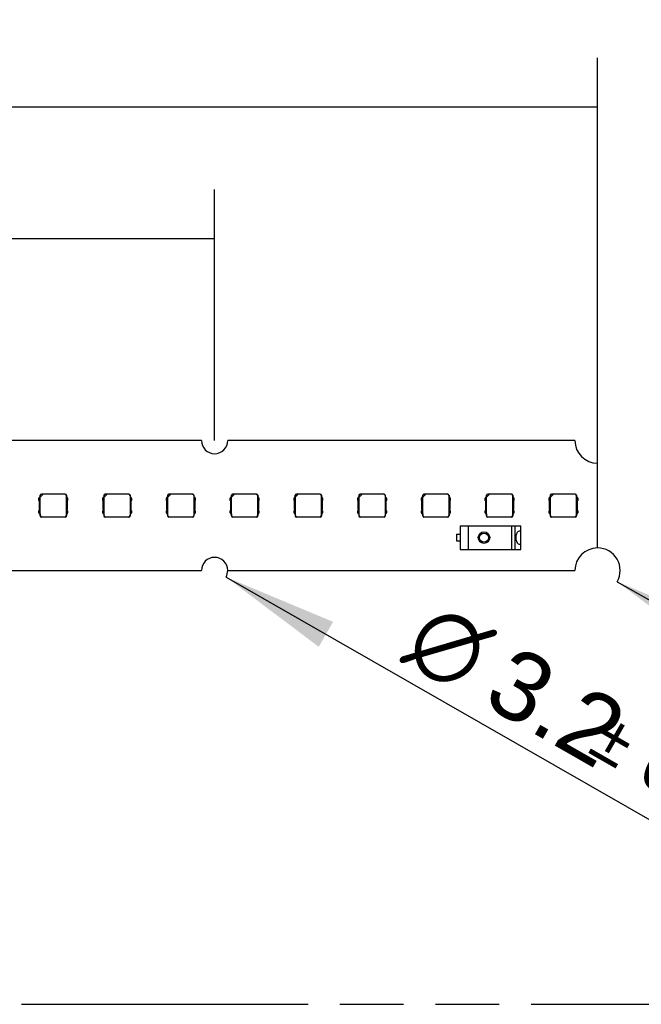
# Model space of a CAD drawing. Header units: millimetres. Extents: x 0 to 210, y 0 to 297.
# Tile 5 of 14: x 112 to 131, y 133 to 163. Entities that reach past the tile are written whole.
import ezdxf
from ezdxf.enums import TextEntityAlignment as Align

# ---------------------------------------------------------------- set-up
doc = ezdxf.new("R2010")
doc.units = ezdxf.units.MM
doc.header["$LTSCALE"] = 19.36
doc.linetypes.add('PHANTOM', pattern=[0.8, 0.45, -0.05, 0.1, -0.05, 0.1, -0.05])
doc.layers.get('0').update_dxf_attribs({"linetype": 'CONTINUOUS'})
doc.layers.add('DEFAULT_3', color=7, linetype='PHANTOM')
doc.layers.add('Z_DIM_2D', color=7, linetype='CONTINUOUS')
doc.styles.add('TEXTSTYLE_3', font='helveticaneueltw1g-ltcn.otf')
doc.styles.add('TEXTSTYLE_4', font='gdt', dxfattribs={"width": 0.7})
doc.dimstyles.new('DIMSTYLE_3', dxfattribs={"dimtxt": 2.1, "dimasz": 3.5, "dimexe": 1.5, "dimexo": 0, "dimgap": 0.525, "dimtad": 1, "dimlfac": 4, "dimdsep": 46, "dimtxsty": 'TEXTSTYLE_3', "dimblk": '_FILLED', "dimblk1": '_FILLED', "dimblk2": '_FILLED', "dimcen": 0.09, "dimclrt": 5, "dimazin": 2, "dimtol": 1, "dimtp": 0.4, "dimtm": 0.4, "dimtfac": 1, "dimtofl": 0, "dimtmove": 0, "dimatfit": 3, "dimldrblk": '_FILLED', "dimfxl": 0, "dimtolj": 1, "dimarcsym": 0})
doc.dimstyles.new('DIMSTYLE_4', dxfattribs={"dimtxt": 2.1, "dimasz": 3.5, "dimexe": 1.5, "dimexo": 0, "dimgap": 0.525, "dimtad": 1, "dimlfac": 4, "dimdsep": 46, "dimtxsty": 'TEXTSTYLE_3', "dimblk": '_FILLED', "dimblk1": '_FILLED', "dimblk2": '_FILLED', "dimcen": 0.09, "dimclrt": 5, "dimazin": 2, "dimtol": 1, "dimtp": 0.2, "dimtm": 0.2, "dimtfac": 1, "dimtofl": 0, "dimtmove": 0, "dimatfit": 3, "dimldrblk": '_FILLED', "dimfxl": 0, "dimtolj": 1, "dimarcsym": 0})
doc.dimstyles.new('DIMSTYLE_5', dxfattribs={"dimtxt": 2.1, "dimasz": 3.5, "dimexe": 1.5, "dimexo": 0, "dimtad": 1, "dimlfac": 4, "dimdsep": 46, "dimtxsty": 'TEXTSTYLE_3', "dimblk": '_FILLED', "dimblk1": '_FILLED', "dimblk2": '_FILLED', "dimcen": 0.09, "dimclrt": 5, "dimazin": 2, "dimtol": 1, "dimtp": 0.1, "dimtm": 0.1, "dimtfac": 1, "dimtofl": 0, "dimtmove": 0, "dimatfit": 1, "dimldrblk": '_FILLED', "dimfxl": 0, "dimtolj": 1, "dimarcsym": 0})

# ---------------------------------------------------------------- blocks, each defined once
blk = doc.blocks.new('*D6')
at = {"layer": 'Z_DIM_2D', "color": 2, "linetype": 'Continuous', "transparency": 16777216}
for p, q in [((71.326, 149.812), (71.326, 157.445)), ((117.951, 149.812), (117.951, 157.445)), ((71.326, 155.945), (94.639, 155.945)), ((117.951, 155.945), (94.639, 155.945))]:
    blk.add_line(p, q, dxfattribs=at)
at = {"layer": 'Z_DIM_2D', "color": 5, "linetype": 'Continuous', "transparency": 16777216}
for s, height, style, p in [('186.5', 2.1, 'TEXTSTYLE_3', (92.547, 156.47)), ('`', 1.47, 'TEXTSTYLE_4', (96.578, 156.785)), ('0.2', 1.47, 'TEXTSTYLE_3', (98.67, 156.785))]:
    blk.add_text(s, height=height, dxfattribs=dict(at, style=style)).set_placement(p, align=Align.CENTER)
blk = doc.blocks.new('_FILLED')
at = {"color": 0, "linetype": 'ByBlock'}
blk.add_solid([(0, 0), (-1, 0.125), (-1, -0.125)], dxfattribs=at)
blk = doc.blocks.new('_NONE')
blk = doc.blocks.new('*D7')
at = {"layer": 'Z_DIM_2D', "color": 2, "linetype": 'Continuous', "transparency": 16777216}
for p, q in [((59.689, 149.124), (59.689, 161.438)), ((129.589, 149.124), (129.589, 161.438)), ((59.689, 159.938), (94.639, 159.938)), ((129.589, 159.938), (94.639, 159.938))]:
    blk.add_line(p, q, dxfattribs=at)
at = {"layer": 'Z_DIM_2D', "color": 5, "linetype": 'Continuous', "transparency": 16777216}
for s, height, style, p in [('279.6', 2.1, 'TEXTSTYLE_3', (92.547, 160.463)), ('`', 1.47, 'TEXTSTYLE_4', (96.578, 160.778)), ('0.4', 1.47, 'TEXTSTYLE_3', (98.67, 160.778))]:
    blk.add_text(s, height=height, dxfattribs=dict(at, style=style)).set_placement(p, align=Align.CENTER)
blk = doc.blocks.new('*D8')
at = {"layer": 'Z_DIM_2D', "color": 2, "linetype": 'Continuous', "transparency": 16777216}
blk.add_line((130.186, 145.521), (146.506, 136.216), dxfattribs=at)
at = {"layer": 'Z_DIM_2D', "color": 2, "linetype": 'Continuous', "transparency": 16777216, "xscale": 3.5, "yscale": 3.5, "zscale": 3.5, "rotation": 150.3098994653}
blk.add_blockref('_FILLED', (130.186, 145.521), dxfattribs=at)
at = {"layer": 'Z_DIM_2D', "color": 5, "linetype": 'Continuous', "transparency": 16777216}
for s, height, style, p in [('n', 2.1, 'TEXTSTYLE_4', (133.722, 144.11)), ('5.5', 2.1, 'TEXTSTYLE_3', (136.155, 142.723)), ('`', 1.47, 'TEXTSTYLE_4', (139.374, 141.25)), ('0.1', 1.47, 'TEXTSTYLE_3', (140.864, 140.4)), (' (4x)', 2.1, 'TEXTSTYLE_3', (142.852, 138.904))]:
    blk.add_text(s, height=height, rotation=-29.6901, dxfattribs=dict(at, style=style)).set_placement(p)
blk = doc.blocks.new('*D9')
at = {"layer": 'Z_DIM_2D', "color": 2, "linetype": 'Continuous', "transparency": 16777216}
blk.add_line((118.298, 145.663), (137.602, 134.603), dxfattribs=at)
at = {"layer": 'Z_DIM_2D', "color": 2, "linetype": 'Continuous', "transparency": 16777216, "xscale": 3.5, "yscale": 3.5, "zscale": 3.5, "rotation": 150.1886056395}
blk.add_blockref('_FILLED', (118.298, 145.663), dxfattribs=at)
at = {"layer": 'Z_DIM_2D', "color": 5, "linetype": 'Continuous', "transparency": 16777216}
for s, height, style, p in [('n', 2.1, 'TEXTSTYLE_4', (123.611, 143.224)), ('3.2', 2.1, 'TEXTSTYLE_3', (126.04, 141.832)), ('`', 1.47, 'TEXTSTYLE_4', (129.256, 140.353)), ('0.1', 1.47, 'TEXTSTYLE_3', (130.744, 139.5)), (' (10x)', 2.1, 'TEXTSTYLE_3', (132.729, 138))]:
    blk.add_text(s, height=height, rotation=-29.8114, dxfattribs=dict(at, style=style)).set_placement(p)

msp = doc.modelspace()

# ---------------------------------------------------------------- linework, layer by layer
at = {"color": 7, "linetype": 'Continuous'}
for p, q in [((117.5513, 149.8119), (106.695, 149.8119)), ((128.9013, 149.8119), (118.3513, 149.8119)), ((129.5888, 146.5494), (129.5888, 149.1244)), ((112.6484, 148.1494), (112.6484, 148.0869)), ((112.6528, 148.0912), (112.7441, 148.1825)), ((112.6528, 148.0912), (112.6528, 148.145)), ((113.4109, 148.1869), (112.6859, 148.1869)), ((112.7441, 148.1825), (112.6903, 148.1825)), ((113.4053, 148.1812), (112.7427, 148.1812)), ((113.4427, 148.1437), (113.4427, 147.53)), ((113.4484, 148.1494), (113.4484, 148.0869)), ((114.5863, 148.1494), (114.5863, 148.0869)), ((114.5906, 148.0912), (114.6819, 148.1825)), ((114.5906, 148.0912), (114.5906, 148.145)), ((115.3488, 148.1869), (114.6238, 148.1869)), ((114.6819, 148.1825), (114.6281, 148.1825)), ((115.3431, 148.1812), (114.6806, 148.1812)), ((115.3806, 148.1437), (115.3806, 147.53)), ((115.3863, 148.1494), (115.3863, 148.0869)), ((116.5241, 148.1494), (116.5241, 148.0869)), ((116.5285, 148.0912), (116.6198, 148.1825)), ((116.5285, 148.0912), (116.5285, 148.145)), ((117.2867, 148.1869), (116.5616, 148.1869)), ((116.6198, 148.1825), (116.566, 148.1825)), ((117.281, 148.1812), (116.6185, 148.1812)), ((117.3185, 148.1437), (117.3185, 147.53)), ((117.3241, 148.1494), (117.3241, 148.0869)), ((118.462, 148.1494), (118.462, 148.0869)), ((118.4664, 148.0912), (118.5576, 148.1825)), ((118.4664, 148.0912), (118.4664, 148.145)), ((119.2245, 148.1869), (118.4995, 148.1869)), ((118.5576, 148.1825), (118.5038, 148.1825)), ((119.2188, 148.1812), (118.5563, 148.1812)), ((119.2563, 148.1437), (119.2563, 147.53)), ((119.262, 148.1494), (119.262, 148.0869)), ((120.3999, 148.1494), (120.3999, 148.0869)), ((120.4042, 148.0912), (120.4955, 148.1825)), ((120.4042, 148.0912), (120.4042, 148.145)), ((121.1624, 148.1869), (120.4373, 148.1869)), ((120.4955, 148.1825), (120.4417, 148.1825)), ((121.1567, 148.1812), (120.4942, 148.1812)), ((121.1942, 148.1437), (121.1942, 147.53)), ((121.1999, 148.1494), (121.1999, 148.0869)), ((122.3377, 148.1494), (122.3377, 148.0869)), ((122.3421, 148.0912), (122.4333, 148.1825)), ((122.3421, 148.0912), (122.3421, 148.145)), ((123.1002, 148.1869), (122.3752, 148.1869)), ((122.4333, 148.1825), (122.3796, 148.1825)), ((123.0946, 148.1812), (122.432, 148.1812)), ((123.132, 148.1437), (123.132, 147.53)), ((123.1377, 148.1494), (123.1377, 148.0869)), ((124.2756, 148.1494), (124.2756, 148.0869)), ((124.2799, 148.0912), (124.3712, 148.1825)), ((124.2799, 148.0912), (124.2799, 148.145)), ((125.0381, 148.1869), (124.313, 148.1869)), ((124.3712, 148.1825), (124.3174, 148.1825)), ((125.0324, 148.1812), (124.3699, 148.1812)), ((125.0699, 148.1437), (125.0699, 147.53)), ((125.0756, 148.1494), (125.0756, 148.0869)), ((126.2134, 148.1494), (126.2134, 148.0869)), ((126.2178, 148.0912), (126.3091, 148.1825)), ((126.2178, 148.0912), (126.2178, 148.145)), ((126.9759, 148.1869), (126.2509, 148.1869)), ((126.3091, 148.1825), (126.2553, 148.1825)), ((126.9703, 148.1812), (126.3078, 148.1812)), ((127.0078, 148.1437), (127.0078, 147.53)), ((127.0134, 148.1494), (127.0134, 148.0869)), ((128.1513, 148.1494), (128.1513, 148.0869)), ((128.1556, 148.0912), (128.2469, 148.1825)), ((128.1556, 148.0912), (128.1556, 148.145)), ((128.9138, 148.1869), (128.1888, 148.1869)), ((128.2469, 148.1825), (128.1931, 148.1825)), ((128.9081, 148.1812), (128.2456, 148.1812)), ((128.9456, 148.1437), (128.9456, 147.53)), ((128.9513, 148.1494), (128.9513, 148.0869)), ((112.6259, 148.0869), (112.6134, 148.0556)), ((112.6134, 147.9931), (112.6134, 148.0556)), ((112.6134, 147.9931), (112.6259, 147.9619)), ((112.6259, 148.0869), (112.6506, 148.0869)), ((112.6259, 147.7119), (112.6259, 147.9619)), ((112.6506, 147.5869), (112.6506, 148.0869)), ((112.6541, 147.53), (112.6541, 148.0925)), ((113.4462, 148.0869), (113.4709, 148.0869)), ((113.4462, 148.0869), (113.4462, 147.5869)), ((113.4834, 148.0556), (113.4709, 148.0869)), ((113.4709, 147.9619), (113.4834, 147.9931)), ((113.4709, 147.9619), (113.4709, 147.7119)), ((113.4834, 148.0556), (113.4834, 147.9931)), ((114.5638, 148.0869), (114.5513, 148.0556)), ((114.5513, 147.9931), (114.5513, 148.0556)), ((114.5513, 147.9931), (114.5638, 147.9619)), ((114.5638, 148.0869), (114.5885, 148.0869)), ((114.5638, 147.7119), (114.5638, 147.9619)), ((114.5885, 147.5869), (114.5885, 148.0869)), ((114.592, 147.53), (114.592, 148.0925)), ((115.3841, 148.0869), (115.4088, 148.0869)), ((115.3841, 148.0869), (115.3841, 147.5869)), ((115.4213, 148.0556), (115.4088, 148.0869)), ((115.4088, 147.9619), (115.4213, 147.9931)), ((115.4088, 147.9619), (115.4088, 147.7119)), ((115.4213, 148.0556), (115.4213, 147.9931)), ((116.5016, 148.0869), (116.4891, 148.0556)), ((116.4891, 147.9931), (116.4891, 148.0556)), ((116.4891, 147.9931), (116.5016, 147.9619)), ((116.5016, 148.0869), (116.5263, 148.0869)), ((116.5016, 147.7119), (116.5016, 147.9619)), ((116.5263, 147.5869), (116.5263, 148.0869)), ((116.5298, 147.53), (116.5298, 148.0925)), ((117.322, 148.0869), (117.3466, 148.0869)), ((117.322, 148.0869), (117.322, 147.5869)), ((117.3591, 148.0556), (117.3466, 148.0869)), ((117.3466, 147.9619), (117.3591, 147.9931)), ((117.3466, 147.9619), (117.3466, 147.7119)), ((117.3591, 148.0556), (117.3591, 147.9931)), ((118.4395, 148.0869), (118.427, 148.0556)), ((118.427, 147.9931), (118.427, 148.0556)), ((118.427, 147.9931), (118.4395, 147.9619)), ((118.4395, 148.0869), (118.4642, 148.0869)), ((118.4395, 147.7119), (118.4395, 147.9619)), ((118.4642, 147.5869), (118.4642, 148.0869)), ((118.4677, 147.53), (118.4677, 148.0925)), ((119.2598, 148.0869), (119.2845, 148.0869)), ((119.2598, 148.0869), (119.2598, 147.5869)), ((119.297, 148.0556), (119.2845, 148.0869)), ((119.2845, 147.9619), (119.297, 147.9931)), ((119.2845, 147.9619), (119.2845, 147.7119)), ((119.297, 148.0556), (119.297, 147.9931)), ((120.3774, 148.0869), (120.3649, 148.0556)), ((120.3649, 147.9931), (120.3649, 148.0556)), ((120.3649, 147.9931), (120.3774, 147.9619)), ((120.3774, 148.0869), (120.402, 148.0869)), ((120.3774, 147.7119), (120.3774, 147.9619)), ((120.402, 147.5869), (120.402, 148.0869)), ((120.4055, 147.53), (120.4055, 148.0925)), ((121.1977, 148.0869), (121.2224, 148.0869)), ((121.1977, 148.0869), (121.1977, 147.5869)), ((121.2349, 148.0556), (121.2224, 148.0869)), ((121.2224, 147.9619), (121.2349, 147.9931)), ((121.2224, 147.9619), (121.2224, 147.7119)), ((121.2349, 148.0556), (121.2349, 147.9931)), ((122.3152, 148.0869), (122.3027, 148.0556)), ((122.3027, 147.9931), (122.3027, 148.0556)), ((122.3027, 147.9931), (122.3152, 147.9619)), ((122.3152, 148.0869), (122.3399, 148.0869)), ((122.3152, 147.7119), (122.3152, 147.9619)), ((122.3399, 147.5869), (122.3399, 148.0869)), ((122.3434, 147.53), (122.3434, 148.0925)), ((123.1355, 148.0869), (123.1602, 148.0869)), ((123.1355, 148.0869), (123.1355, 147.5869)), ((123.1727, 148.0556), (123.1602, 148.0869)), ((123.1602, 147.9619), (123.1727, 147.9931)), ((123.1602, 147.9619), (123.1602, 147.7119)), ((123.1727, 148.0556), (123.1727, 147.9931)), ((124.2531, 148.0869), (124.2406, 148.0556)), ((124.2406, 147.9931), (124.2406, 148.0556)), ((124.2406, 147.9931), (124.2531, 147.9619)), ((124.2531, 148.0869), (124.2778, 148.0869)), ((124.2531, 147.7119), (124.2531, 147.9619)), ((124.2778, 147.5869), (124.2778, 148.0869)), ((124.2812, 147.53), (124.2812, 148.0925)), ((125.0734, 148.0869), (125.0981, 148.0869)), ((125.0734, 148.0869), (125.0734, 147.5869)), ((125.1106, 148.0556), (125.0981, 148.0869)), ((125.0981, 147.9619), (125.1106, 147.9931)), ((125.0981, 147.9619), (125.0981, 147.7119)), ((125.1106, 148.0556), (125.1106, 147.9931)), ((126.1909, 148.0869), (126.1784, 148.0556)), ((126.1784, 147.9931), (126.1784, 148.0556)), ((126.1784, 147.9931), (126.1909, 147.9619)), ((126.1909, 148.0869), (126.2156, 148.0869)), ((126.1909, 147.7119), (126.1909, 147.9619)), ((126.2156, 147.5869), (126.2156, 148.0869)), ((126.2191, 147.53), (126.2191, 148.0925)), ((127.0112, 148.0869), (127.0359, 148.0869)), ((127.0112, 148.0869), (127.0112, 147.5869)), ((127.0484, 148.0556), (127.0359, 148.0869)), ((127.0359, 147.9619), (127.0484, 147.9931)), ((127.0359, 147.9619), (127.0359, 147.7119)), ((127.0484, 148.0556), (127.0484, 147.9931)), ((128.1288, 148.0869), (128.1163, 148.0556)), ((128.1163, 147.9931), (128.1163, 148.0556)), ((128.1163, 147.9931), (128.1288, 147.9619)), ((128.1288, 148.0869), (128.1535, 148.0869)), ((128.1288, 147.7119), (128.1288, 147.9619)), ((128.1535, 147.5869), (128.1535, 148.0869)), ((128.157, 147.53), (128.157, 148.0925)), ((128.9491, 148.0869), (128.9738, 148.0869)), ((128.9491, 148.0869), (128.9491, 147.5869)), ((128.9863, 148.0556), (128.9738, 148.0869)), ((128.9738, 147.9619), (128.9863, 147.9931)), ((128.9738, 147.9619), (128.9738, 147.7119)), ((128.9863, 148.0556), (128.9863, 147.9931)), ((112.6259, 147.7119), (112.6134, 147.6806)), ((112.6134, 147.6181), (112.6134, 147.6806)), ((112.6134, 147.6181), (112.6259, 147.5869)), ((112.6506, 147.5869), (112.6259, 147.5869)), ((112.6484, 147.5869), (112.6484, 147.5243)), ((113.4709, 147.5869), (113.4462, 147.5869)), ((113.4484, 147.5869), (113.4484, 147.5243)), ((113.4834, 147.6806), (113.4709, 147.7119)), ((113.4709, 147.5869), (113.4834, 147.6181)), ((113.4834, 147.6806), (113.4834, 147.6181)), ((114.5638, 147.7119), (114.5513, 147.6806)), ((114.5513, 147.6181), (114.5513, 147.6806)), ((114.5513, 147.6181), (114.5638, 147.5869)), ((114.5885, 147.5869), (114.5638, 147.5869)), ((114.5863, 147.5869), (114.5863, 147.5243)), ((115.4088, 147.5869), (115.3841, 147.5869)), ((115.3863, 147.5869), (115.3863, 147.5243)), ((115.4213, 147.6806), (115.4088, 147.7119)), ((115.4088, 147.5869), (115.4213, 147.6181)), ((115.4213, 147.6806), (115.4213, 147.6181)), ((116.5016, 147.7119), (116.4891, 147.6806)), ((116.4891, 147.6181), (116.4891, 147.6806)), ((116.4891, 147.6181), (116.5016, 147.5869)), ((116.5263, 147.5869), (116.5016, 147.5869)), ((116.5241, 147.5869), (116.5241, 147.5243)), ((117.3466, 147.5869), (117.322, 147.5869)), ((117.3241, 147.5869), (117.3241, 147.5243)), ((117.3591, 147.6806), (117.3466, 147.7119)), ((117.3466, 147.5869), (117.3591, 147.6181)), ((117.3591, 147.6806), (117.3591, 147.6181)), ((118.4395, 147.7119), (118.427, 147.6806)), ((118.427, 147.6181), (118.427, 147.6806)), ((118.427, 147.6181), (118.4395, 147.5869)), ((118.4642, 147.5869), (118.4395, 147.5869)), ((118.462, 147.5869), (118.462, 147.5243)), ((119.2845, 147.5869), (119.2598, 147.5869)), ((119.262, 147.5869), (119.262, 147.5243)), ((119.297, 147.6806), (119.2845, 147.7119)), ((119.2845, 147.5869), (119.297, 147.6181)), ((119.297, 147.6806), (119.297, 147.6181)), ((120.3774, 147.7119), (120.3649, 147.6806)), ((120.3649, 147.6181), (120.3649, 147.6806)), ((120.3649, 147.6181), (120.3774, 147.5869)), ((120.402, 147.5869), (120.3774, 147.5869)), ((120.3999, 147.5869), (120.3999, 147.5243)), ((121.2224, 147.5869), (121.1977, 147.5869)), ((121.1999, 147.5869), (121.1999, 147.5243)), ((121.2349, 147.6806), (121.2224, 147.7119)), ((121.2224, 147.5869), (121.2349, 147.6181)), ((121.2349, 147.6806), (121.2349, 147.6181)), ((122.3152, 147.7119), (122.3027, 147.6806)), ((122.3027, 147.6181), (122.3027, 147.6806)), ((122.3027, 147.6181), (122.3152, 147.5869)), ((122.3399, 147.5869), (122.3152, 147.5869)), ((122.3377, 147.5869), (122.3377, 147.5243)), ((123.1602, 147.5869), (123.1355, 147.5869)), ((123.1377, 147.5869), (123.1377, 147.5243)), ((123.1727, 147.6806), (123.1602, 147.7119)), ((123.1602, 147.5869), (123.1727, 147.6181)), ((123.1727, 147.6806), (123.1727, 147.6181)), ((124.2531, 147.7119), (124.2406, 147.6806)), ((124.2406, 147.6181), (124.2406, 147.6806)), ((124.2406, 147.6181), (124.2531, 147.5869)), ((124.2778, 147.5869), (124.2531, 147.5869)), ((124.2756, 147.5869), (124.2756, 147.5243)), ((125.0981, 147.5869), (125.0734, 147.5869)), ((125.0756, 147.5869), (125.0756, 147.5243)), ((125.1106, 147.6806), (125.0981, 147.7119)), ((125.0981, 147.5869), (125.1106, 147.6181)), ((125.1106, 147.6806), (125.1106, 147.6181)), ((126.1909, 147.7119), (126.1784, 147.6806)), ((126.1784, 147.6181), (126.1784, 147.6806)), ((126.1784, 147.6181), (126.1909, 147.5869)), ((126.2156, 147.5869), (126.1909, 147.5869)), ((126.2134, 147.5869), (126.2134, 147.5243)), ((127.0359, 147.5869), (127.0112, 147.5869)), ((127.0134, 147.5869), (127.0134, 147.5243)), ((127.0484, 147.6806), (127.0359, 147.7119)), ((127.0359, 147.5869), (127.0484, 147.6181)), ((127.0484, 147.6806), (127.0484, 147.6181)), ((128.1288, 147.7119), (128.1163, 147.6806)), ((128.1163, 147.6181), (128.1163, 147.6806)), ((128.1163, 147.6181), (128.1288, 147.5869)), ((128.1535, 147.5869), (128.1288, 147.5869)), ((128.1513, 147.5869), (128.1513, 147.5243)), ((128.9738, 147.5869), (128.9491, 147.5869)), ((128.9513, 147.5869), (128.9513, 147.5243)), ((128.9863, 147.6806), (128.9738, 147.7119)), ((128.9738, 147.5869), (128.9863, 147.6181)), ((128.9863, 147.6806), (128.9863, 147.6181)), ((113.4109, 147.4869), (112.6859, 147.4869)), ((112.6916, 147.4925), (113.4053, 147.4925)), ((115.3488, 147.4869), (114.6238, 147.4869)), ((114.6294, 147.4925), (115.3431, 147.4925)), ((117.2867, 147.4869), (116.5616, 147.4869)), ((116.5673, 147.4925), (117.281, 147.4925)), ((119.2245, 147.4869), (118.4995, 147.4869)), ((118.5051, 147.4925), (119.2188, 147.4925)), ((121.1624, 147.4869), (120.4373, 147.4869)), ((120.443, 147.4925), (121.1567, 147.4925)), ((123.1002, 147.4869), (122.3752, 147.4869)), ((122.3809, 147.4925), (123.0946, 147.4925)), ((125.0381, 147.4869), (124.313, 147.4869)), ((124.3187, 147.4925), (125.0324, 147.4925)), ((125.4138, 147.2244), (127.2638, 147.2244)), ((125.4138, 147.2244), (125.4138, 146.4994)), ((126.9759, 147.4869), (126.2509, 147.4869)), ((126.2566, 147.4925), (126.9703, 147.4925)), ((127.2638, 146.4994), (127.2638, 147.2244)), ((128.9138, 147.4869), (128.1888, 147.4869)), ((128.1944, 147.4925), (128.9081, 147.4925)), ((125.3013, 146.9619), (125.4138, 146.9619)), ((125.3013, 146.9619), (125.3013, 146.7619)), ((125.3013, 146.7619), (125.4138, 146.7619)), ((125.4138, 146.4994), (127.2638, 146.4994)), ((106.695, 145.8619), (117.5513, 145.8619)), ((118.3513, 145.8619), (128.9013, 145.8619))]:
    msp.add_line(p, q, dxfattribs=at)
at = {"color": 9, "linetype": 'Continuous'}
for p, q in [((112.6528, 148.145), (112.6484, 148.1494)), ((112.6859, 148.1869), (112.6903, 148.1825)), ((113.4053, 148.1812), (113.4109, 148.1869)), ((113.4484, 148.1494), (113.4427, 148.1437)), ((114.5906, 148.145), (114.5863, 148.1494)), ((114.6238, 148.1869), (114.6281, 148.1825)), ((115.3431, 148.1812), (115.3488, 148.1869)), ((115.3863, 148.1494), (115.3806, 148.1437)), ((116.5285, 148.145), (116.5241, 148.1494)), ((116.5616, 148.1869), (116.566, 148.1825)), ((117.281, 148.1812), (117.2867, 148.1869)), ((117.3241, 148.1494), (117.3185, 148.1437)), ((118.4664, 148.145), (118.462, 148.1494)), ((118.4995, 148.1869), (118.5038, 148.1825)), ((119.2188, 148.1812), (119.2245, 148.1869)), ((119.262, 148.1494), (119.2563, 148.1437)), ((120.4042, 148.145), (120.3999, 148.1494)), ((120.4373, 148.1869), (120.4417, 148.1825)), ((121.1567, 148.1812), (121.1624, 148.1869)), ((121.1999, 148.1494), (121.1942, 148.1437)), ((122.3421, 148.145), (122.3377, 148.1494)), ((122.3752, 148.1869), (122.3796, 148.1825)), ((123.0946, 148.1812), (123.1002, 148.1869)), ((123.1377, 148.1494), (123.132, 148.1437)), ((124.2799, 148.145), (124.2756, 148.1494)), ((124.313, 148.1869), (124.3174, 148.1825)), ((125.0324, 148.1812), (125.0381, 148.1869)), ((125.0756, 148.1494), (125.0699, 148.1437)), ((126.2178, 148.145), (126.2134, 148.1494)), ((126.2509, 148.1869), (126.2553, 148.1825)), ((126.9703, 148.1812), (126.9759, 148.1869)), ((127.0134, 148.1494), (127.0078, 148.1437)), ((128.1556, 148.145), (128.1513, 148.1494)), ((128.1888, 148.1869), (128.1931, 148.1825)), ((128.9081, 148.1812), (128.9138, 148.1869)), ((128.9513, 148.1494), (128.9456, 148.1437)), ((112.6484, 147.5243), (112.6541, 147.53)), ((113.4427, 147.53), (113.4484, 147.5243)), ((114.5863, 147.5243), (114.592, 147.53)), ((115.3806, 147.53), (115.3863, 147.5243)), ((116.5241, 147.5243), (116.5298, 147.53)), ((117.3185, 147.53), (117.3241, 147.5243)), ((118.462, 147.5243), (118.4677, 147.53)), ((119.2563, 147.53), (119.262, 147.5243)), ((120.3999, 147.5243), (120.4055, 147.53)), ((121.1942, 147.53), (121.1999, 147.5243)), ((122.3377, 147.5243), (122.3434, 147.53)), ((123.132, 147.53), (123.1377, 147.5243)), ((124.2756, 147.5243), (124.2812, 147.53)), ((125.0699, 147.53), (125.0756, 147.5243)), ((126.2134, 147.5243), (126.2191, 147.53)), ((127.0078, 147.53), (127.0134, 147.5243)), ((128.1513, 147.5243), (128.157, 147.53)), ((128.9456, 147.53), (128.9513, 147.5243)), ((112.6916, 147.4925), (112.6859, 147.4869)), ((113.4109, 147.4869), (113.4053, 147.4925)), ((114.6294, 147.4925), (114.6238, 147.4869)), ((115.3488, 147.4869), (115.3431, 147.4925)), ((116.5673, 147.4925), (116.5616, 147.4869)), ((117.2867, 147.4869), (117.281, 147.4925)), ((118.5051, 147.4925), (118.4995, 147.4869)), ((119.2245, 147.4869), (119.2188, 147.4925)), ((120.443, 147.4925), (120.4373, 147.4869)), ((121.1624, 147.4869), (121.1567, 147.4925)), ((122.3809, 147.4925), (122.3752, 147.4869)), ((123.1002, 147.4869), (123.0946, 147.4925)), ((124.3187, 147.4925), (124.313, 147.4869)), ((125.0381, 147.4869), (125.0324, 147.4925)), ((125.6638, 146.4994), (125.6638, 147.2244)), ((126.2566, 147.4925), (126.2509, 147.4869)), ((126.9759, 147.4869), (126.9703, 147.4925)), ((126.9763, 147.2244), (126.9763, 146.4994)), ((127.0845, 146.4994), (127.0845, 147.2244)), ((127.247, 147.2244), (127.247, 147.057)), ((128.1944, 147.4925), (128.1888, 147.4869)), ((128.9138, 147.4869), (128.9081, 147.4925)), ((127.247, 146.6668), (127.247, 146.4994))]:
    msp.add_line(p, q, dxfattribs=at)
msp.add_circle((126.1388, 146.8619), 0.175, dxfattribs=at)
at = {"color": 7, "linetype": 'Continuous'}
msp.add_circle((126.1388, 146.8619), 0.1375, dxfattribs=at)
for centre, radius, start, end in [((117.9513, 149.8119), 0.4, 180, 360), ((129.5888, 149.8119), 0.6875, 180, 270), ((129.5888, 145.8619), 0.6875, 90, 180), ((117.9513, 145.8619), 0.4, 0, 180)]:
    msp.add_arc(centre, radius, start, end, dxfattribs=at)
for centre, major_axis, ratio, start_param, end_param in [((112.6859, 148.1493), (-0.0265, 0.0265), 0.9987828, -0.7847892, 0.7847892), ((112.6903, 148.145), (-0.0265, 0.0265), 0.9987828, -0.7847892, 0.7847892), ((113.4052, 148.1437), (0.0265, 0.0265), 0.9987828, -0.7847892, 0.7847892), ((113.4109, 148.1493), (0.0265, 0.0265), 0.9987828, -0.7847892, 0.7847892), ((114.6238, 148.1493), (-0.0265, 0.0265), 0.9987828, -0.7847892, 0.7847892), ((114.6282, 148.145), (-0.0265, 0.0265), 0.9987828, -0.7847892, 0.7847892), ((115.3431, 148.1437), (0.0265, 0.0265), 0.9987828, -0.7847892, 0.7847892), ((115.3488, 148.1493), (0.0265, 0.0265), 0.9987828, -0.7847892, 0.7847892), ((116.5617, 148.1493), (-0.0265, 0.0265), 0.9987828, -0.7847892, 0.7847892), ((116.566, 148.145), (-0.0265, 0.0265), 0.9987828, -0.7847892, 0.7847892), ((117.2809, 148.1437), (0.0265, 0.0265), 0.9987828, -0.7847892, 0.7847892), ((117.2866, 148.1493), (0.0265, 0.0265), 0.9987828, -0.7847892, 0.7847892), ((118.4995, 148.1493), (-0.0265, 0.0265), 0.9987828, -0.7847892, 0.7847892), ((118.5039, 148.145), (-0.0265, 0.0265), 0.9987828, -0.7847892, 0.7847892), ((119.2188, 148.1437), (0.0265, 0.0265), 0.9987828, -0.7847892, 0.7847892), ((119.2245, 148.1493), (0.0265, 0.0265), 0.9987828, -0.7847892, 0.7847892), ((120.4374, 148.1493), (-0.0265, 0.0265), 0.9987828, -0.7847892, 0.7847892), ((120.4417, 148.145), (-0.0265, 0.0265), 0.9987828, -0.7847892, 0.7847892), ((121.1567, 148.1437), (0.0265, 0.0265), 0.9987828, -0.7847892, 0.7847892), ((121.1623, 148.1493), (0.0265, 0.0265), 0.9987828, -0.7847892, 0.7847892), ((122.3752, 148.1493), (-0.0265, 0.0265), 0.9987828, -0.7847892, 0.7847892), ((122.3796, 148.145), (-0.0265, 0.0265), 0.9987828, -0.7847892, 0.7847892), ((123.0945, 148.1437), (0.0265, 0.0265), 0.9987828, -0.7847892, 0.7847892), ((123.1002, 148.1493), (0.0265, 0.0265), 0.9987828, -0.7847892, 0.7847892), ((124.3131, 148.1493), (-0.0265, 0.0265), 0.9987828, -0.7847892, 0.7847892), ((124.3175, 148.145), (-0.0265, 0.0265), 0.9987828, -0.7847892, 0.7847892), ((125.0324, 148.1437), (0.0265, 0.0265), 0.9987828, -0.7847892, 0.7847892), ((125.038, 148.1493), (0.0265, 0.0265), 0.9987828, -0.7847892, 0.7847892), ((126.2509, 148.1493), (-0.0265, 0.0265), 0.9987828, -0.7847892, 0.7847892), ((126.2553, 148.145), (-0.0265, 0.0265), 0.9987828, -0.7847892, 0.7847892), ((126.9702, 148.1437), (0.0265, 0.0265), 0.9987828, -0.7847892, 0.7847892), ((126.9759, 148.1493), (0.0265, 0.0265), 0.9987828, -0.7847892, 0.7847892), ((128.1888, 148.1493), (-0.0265, 0.0265), 0.9987828, -0.7847892, 0.7847892), ((128.1932, 148.145), (-0.0265, 0.0265), 0.9987828, -0.7847892, 0.7847892), ((128.9081, 148.1437), (0.0265, 0.0265), 0.9987828, -0.7847892, 0.7847892), ((128.9138, 148.1493), (0.0265, 0.0265), 0.9987828, -0.7847892, 0.7847892), ((112.6859, 147.5244), (0.0265, 0.0265), 0.9987828, -3.9263818, -2.3568035), ((112.6916, 147.5301), (-0.0265, -0.0265), 0.9987828, -0.7847892, 0.7847892), ((113.4052, 147.5301), (0.0265, -0.0265), 0.9987828, -0.7847892, 0.7847892), ((113.4109, 147.5244), (-0.0265, 0.0265), 0.9987828, -3.9263818, -2.3568035), ((114.6238, 147.5244), (0.0265, 0.0265), 0.9987828, -3.9263818, -2.3568035), ((114.6295, 147.5301), (-0.0265, -0.0265), 0.9987828, -0.7847892, 0.7847892), ((115.3431, 147.5301), (0.0265, -0.0265), 0.9987828, -0.7847892, 0.7847892), ((115.3488, 147.5244), (-0.0265, 0.0265), 0.9987828, -3.9263818, -2.3568035), ((116.5617, 147.5244), (0.0265, 0.0265), 0.9987828, -3.9263818, -2.3568035), ((116.5673, 147.5301), (-0.0265, -0.0265), 0.9987828, -0.7847892, 0.7847892), ((117.2809, 147.5301), (0.0265, -0.0265), 0.9987828, -0.7847892, 0.7847892), ((117.2866, 147.5244), (-0.0265, 0.0265), 0.9987828, -3.9263818, -2.3568035), ((118.4995, 147.5244), (0.0265, 0.0265), 0.9987828, -3.9263818, -2.3568035), ((118.5052, 147.5301), (-0.0265, -0.0265), 0.9987828, -0.7847892, 0.7847892), ((119.2188, 147.5301), (0.0265, -0.0265), 0.9987828, -0.7847892, 0.7847892), ((119.2245, 147.5244), (-0.0265, 0.0265), 0.9987828, -3.9263818, -2.3568035), ((120.4374, 147.5244), (0.0265, 0.0265), 0.9987828, -3.9263818, -2.3568035), ((120.4431, 147.5301), (-0.0265, -0.0265), 0.9987828, -0.7847892, 0.7847892), ((121.1567, 147.5301), (0.0265, -0.0265), 0.9987828, -0.7847892, 0.7847892), ((121.1623, 147.5244), (-0.0265, 0.0265), 0.9987828, -3.9263818, -2.3568035), ((122.3752, 147.5244), (0.0265, 0.0265), 0.9987828, -3.9263818, -2.3568035), ((122.3809, 147.5301), (-0.0265, -0.0265), 0.9987828, -0.7847892, 0.7847892), ((123.0945, 147.5301), (0.0265, -0.0265), 0.9987828, -0.7847892, 0.7847892), ((123.1002, 147.5244), (-0.0265, 0.0265), 0.9987828, -3.9263818, -2.3568035), ((124.3131, 147.5244), (0.0265, 0.0265), 0.9987828, -3.9263818, -2.3568035), ((124.3188, 147.5301), (-0.0265, -0.0265), 0.9987828, -0.7847892, 0.7847892), ((125.0324, 147.5301), (0.0265, -0.0265), 0.9987828, -0.7847892, 0.7847892), ((125.038, 147.5244), (-0.0265, 0.0265), 0.9987828, -3.9263818, -2.3568035), ((126.2509, 147.5244), (0.0265, 0.0265), 0.9987828, -3.9263818, -2.3568035), ((126.2566, 147.5301), (-0.0265, -0.0265), 0.9987828, -0.7847892, 0.7847892), ((126.9702, 147.5301), (0.0265, -0.0265), 0.9987828, -0.7847892, 0.7847892), ((126.9759, 147.5244), (-0.0265, 0.0265), 0.9987828, -3.9263818, -2.3568035), ((128.1888, 147.5244), (0.0265, 0.0265), 0.9987828, -3.9263818, -2.3568035), ((128.1945, 147.5301), (-0.0265, -0.0265), 0.9987828, -0.7847892, 0.7847892), ((128.9081, 147.5301), (0.0265, -0.0265), 0.9987828, -0.7847892, 0.7847892), ((128.9138, 147.5244), (-0.0265, 0.0265), 0.9987828, -3.9263818, -2.3568035), ((127.2216, 146.8619), (0, 0.2), 0.5773503, -0.2216005, 3.3631932)]:
    msp.add_ellipse(centre, major_axis=major_axis, ratio=ratio, start_param=start_param, end_param=end_param, dxfattribs=at)
for points, knots in [([(127.2638, 147.0312), (127.2638, 147.0327), (127.2636, 147.0356), (127.2629, 147.0399), (127.2617, 147.0437), (127.2599, 147.0472), (127.2575, 147.0503), (127.2546, 147.053), (127.251, 147.0552), (127.2484, 147.0564), (127.247, 147.057)], [0, 0, 0, 0, 0.137456, 0.2659342, 0.3872554, 0.5041526, 0.620144, 0.7391162, 0.8647418, 1, 1, 1, 1]), ([(127.247, 146.6668), (127.2484, 146.6673), (127.251, 146.6685), (127.2546, 146.6708), (127.2575, 146.6734), (127.2599, 146.6765), (127.2617, 146.68), (127.2629, 146.6839), (127.2636, 146.6881), (127.2638, 146.691), (127.2638, 146.6926)], [0, 0, 0, 0, 0.1352582, 0.2608838, 0.379856, 0.4958474, 0.6127446, 0.7340658, 0.862544, 1, 1, 1, 1])]:
    msp.add_open_spline(points, degree=3, knots=knots, dxfattribs=at)
at = {"layer": 'DEFAULT_3', "color": 81, "linetype": 'PHANTOM', "true_color": 0x99ff99}
msp.add_line((50.1286, 132.68), (150.1286, 132.68), dxfattribs=at)
at = {"layer": 'Z_DIM_2D', "color": 2, "linetype": 'Continuous'}
for centre, radius, start, end in [((129.5888, 145.8619), 0.6875, 330.3099, 90), ((117.9513, 145.8619), 0.4, 330.18861, 360)]:
    msp.add_arc(centre, radius, start, end, dxfattribs=at)

# ---------------------------------------------------------------- dimensions: what is measured, and where the dimension line sits
for base, p1, p2, dimstyle, picture, middle in [((129.5888, 159.9381), (59.6888, 149.1244), (129.5888, 149.1244), 'DIMSTYLE_3', '*D7', (94.6388, 159.9381)), ((117.9513, 155.9446), (71.3263, 149.8119), (117.9513, 149.8119), 'DIMSTYLE_4', '*D6', (94.6388, 155.9446))]:
    dim = msp.add_linear_dim(base=base, p1=p1, p2=p2, dimstyle=dimstyle, override={"dimblk1": 'NONE', "dimblk2": 'NONE', "dimsah": 1}, dxfattribs=at)
    dim.commit()
    dim.dimension.update_dxf_attribs({"geometry": picture, "text_midpoint": middle, "dimtype": 160})
for p1, p2, text, picture, middle in [((118.2983, 145.663), (117.6042, 146.0607), '%%c<> (10x)', '*D9', (131.2587, 140.0524)), ((130.186, 145.5213), (128.9915, 146.2024), '%%c<> (4x)', '*D8', (140.7641, 141.3032))]:
    dim = msp.add_diameter_dim_2p(p1=p1, p2=p2, text=text, dimstyle='DIMSTYLE_5', override={"dimpost": '<>'}, dxfattribs=at)
    dim.commit()
    dim.dimension.update_dxf_attribs({"geometry": picture, "text_midpoint": middle, "dimtype": 163})

doc.saveas('drawing.dxf')
